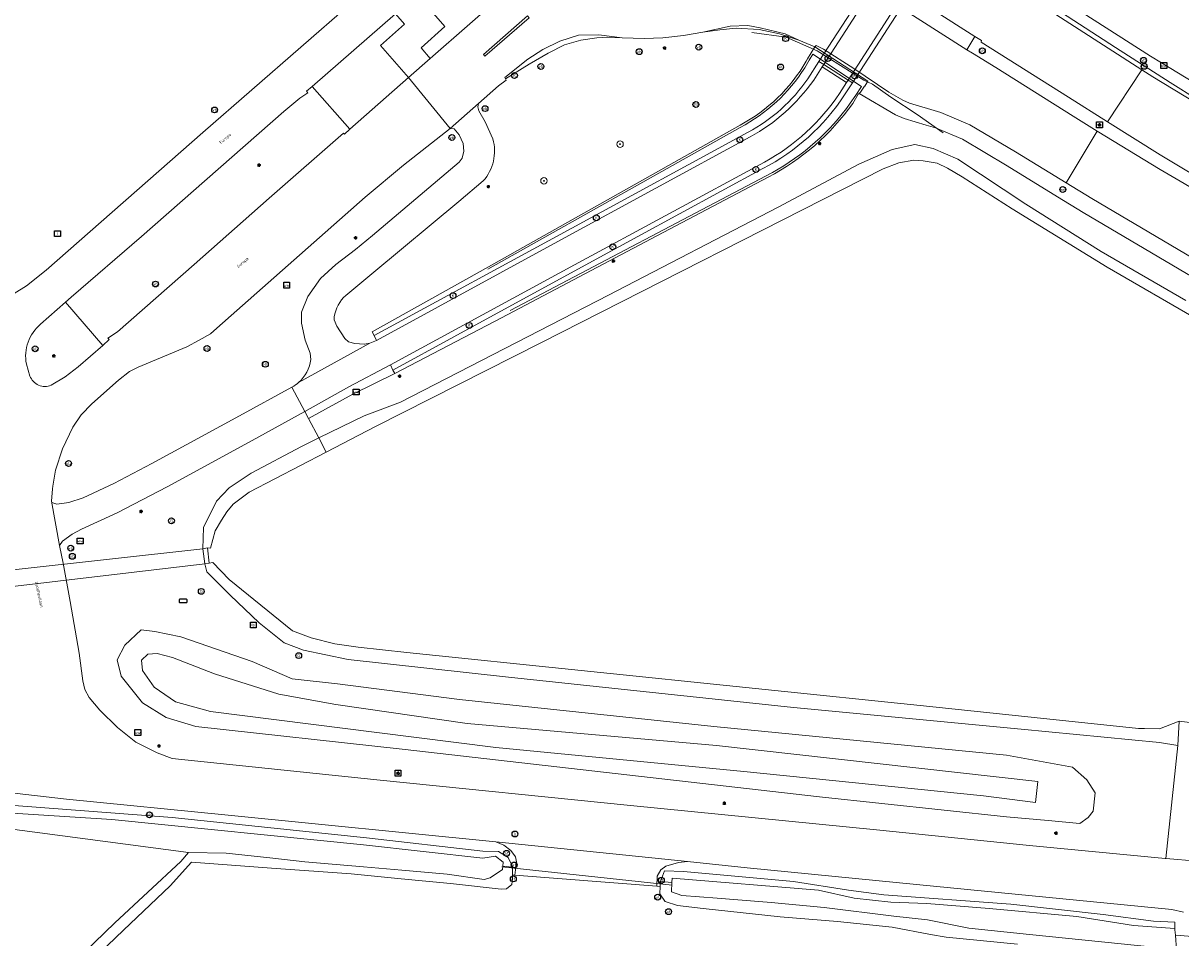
# Model space of a CAD drawing. Header units: metres. Extents: x 73718 to 76933, y 443658 to 446696.
# Tile 138 of 161: x 75808 to 75950, y 445346 to 445458. Entities that reach past the tile are written whole.
import ezdxf
from ezdxf.enums import TextEntityAlignment as Align

# ---------------------------------------------------------------- set-up
doc = ezdxf.new("R2010")
doc.units = ezdxf.units.M
for name, color, linetype, lineweight in [('B-WE-GK-BESCHOEIING-G', 130, 'GK-BESCHOEIING-SO', 18), ('B-WE-GR-BOOM-S', 90, 'Continuous', 25), ('B-WE-GR-GRAS-GV', 60, 'Continuous', 13), ('B-WE-GW-TALUD_KRUIN-G', 90, 'Continuous', 18), ('B-WE-IE-MEUBILAIR-S', 7, 'Continuous', 25), ('B-WE-IE-MEUBILAIR_WEGMEUBILAIR-G', 7, 'Continuous', 18), ('B-WE-KW-KUNSTWERK_DUIKER-G', 170, 'Continuous', 18), ('B-WE-KW-KUNSTWERK_DUIKER-GV', 170, 'Continuous', 18), ('B-WE-KW-KUNSTWERK_TUNNEL-GV', 170, 'Continuous', 18), ('B-WE-OG-TERREIN_ERF-GV', 7, 'Continuous', 18), ('B-WE-OG-TERREIN_OEVER-GV', 7, 'Continuous', 18), ('B-WE-OG-TOPOGRAFIE-T18', 10, 'Continuous', 18), ('B-WE-OG-WATER_SLOOT-GV', 120, 'Continuous', 18), ('B-WE-OG-WEG-GV', 7, 'Continuous', 18), ('B-WE-RI-HWA_GOOT_LIJNGOOT-G', 150, 'Continuous', 18), ('B-WE-VH-GESLOTENVERHARDING_ASFALT-GV', 10, 'Continuous', 18), ('B-WE-VH-GESLOTENVERHARDING_BETON-GV', 10, 'Continuous', 18), ('B-WE-VH-HALFVERHARDING_GRASBETONSTEEN-GV', 130, 'Continuous', 18), ('B-WE-VH-OPENVERHARDING-GV', 30, 'Continuous', 18), ('B-WE-VH-OPENVERHARDING_BETONELEMENT-GV', 30, 'Continuous', 18), ('B-WE-VH-OPENVERHARDING_BETONSTRAATSTEEN-GV', 30, 'Continuous', 18), ('B-WE-VH-OPENVERHARDING_TEGEL-GV', 30, 'Continuous', 18)]:
    doc.layers.add(name, color=color, linetype=linetype, lineweight=lineweight)
doc.styles.add('NLCS-ISO', font='NLCS-ISO.ttf')
doc.styles.add('NLCS-ISO-M200-T18', font='NLCS-ISO.ttf', dxfattribs={"height": 0.36})
doc.linetypes.add('GK-BESCHOEIING-SO', pattern='A,18,-3,[1,NLCS.SHX,S=0.6,R=0,X=0,Y=0],-3', length=24)

# ---------------------------------------------------------------- blocks, each defined once
blk = doc.blocks.new('SIE-MEUBILAIR_BORD_VERKEER-SO')
at = {"flags": 128}
blk.add_lwpolyline([(-1.8, 1.8), (1.8, 1.8), (1.8, -1.8), (-1.8, -1.8)], close=True, dxfattribs=at)
at = {"style": 'NLCS-ISO'}
blk.add_text('vb', height=1.8, dxfattribs=at).set_placement((0, 0), align=Align.MIDDLE_CENTER)
blk = doc.blocks.new('SIE-MEUBILAIR_BORD_WEGWIJZER-SO')
at = {"flags": 128}
blk.add_lwpolyline([(-1.8, 1.8), (1.8, 1.8), (1.8, -1.8), (-1.8, -1.8)], close=True, dxfattribs=at)
at = {"style": 'NLCS-ISO'}
blk.add_text('ww', height=1.8, dxfattribs=at).set_placement((0, 0), align=Align.MIDDLE_CENTER)
blk = doc.blocks.new('SIE-MEUBILAIR_BORD_LOCATIEPAAL-SO')
at = {"flags": 128}
blk.add_lwpolyline([(-1.8, 1.8), (1.8, 1.8), (1.8, -1.8), (-1.8, -1.8)], close=True, dxfattribs=at)
at = {"style": 'NLCS-ISO'}
blk.add_text('lp', height=1.8, dxfattribs=at).set_placement((0, 0), align=Align.MIDDLE_CENTER)
blk = doc.blocks.new('SIE-MEUBILAIR_BORD_INFORMATIE-SO')
at = {"flags": 128}
blk.add_lwpolyline([(-1.8, 1.8), (1.8, 1.8), (1.8, -1.8), (-1.8, -1.8)], close=True, dxfattribs=at)
at = {"style": 'NLCS-ISO'}
blk.add_text('i', height=1.8, dxfattribs=at).set_placement((0, 0), align=Align.MIDDLE_CENTER)
blk = doc.blocks.new('SIE-MEUBILAIR_KAST-SO')
at = {"flags": 128}
blk.add_lwpolyline([(-2, -1), (2, -1, 0.414214), (2.5, -0.5), (2.5, 0.5, 0.414214), (2, 1), (-2, 1, 0.414214), (-2.5, 0.5), (-2.5, -0.5, 0.414214)], format="xyb", close=True, dxfattribs=at)
blk = doc.blocks.new('SIE-MEUBILAIR_PAAL_LICHTMAST-SO')
for points in [[(-0.62, 0), (-1, 0)], [(-0.71, 0.71), (-0.44, 0.44)], [(0, 1), (0, 0.62)], [(0.44, 0.44), (0.71, 0.71)], [(1, 0), (0.62, 0)], [(-0.71, -0.71), (-0.44, -0.44)], [(0, -0.62), (0, -1)], [(0.44, -0.44), (0.71, -0.71)]]:
    blk.add_lwpolyline(points)
blk.add_circle((0, 0), 0.5)
blk = doc.blocks.new('SIE-MEUBILAIR_PAAL_AFSLUITPAAL-SO')
blk.add_circle((0, 0), 1.8)
at = {"style": 'NLCS-ISO'}
blk.add_text('af', height=1.8, dxfattribs=at).set_placement((0, 0), align=Align.MIDDLE_CENTER)
blk = doc.blocks.new('SIE-MEUBILAIR_PAAL_VERKEERSBORD-SO')
blk.add_circle((0, 0), 1.8)
at = {"style": 'NLCS-ISO'}
blk.add_text('vb', height=1.8, dxfattribs=at).set_placement((0, 0), align=Align.MIDDLE_CENTER)
blk = doc.blocks.new('SIE-MEUBILAIR_PAAL_HECTOMETER-SO')
blk.add_circle((0, 0), 1.8)
at = {"style": 'NLCS-ISO'}
blk.add_text('hm', height=1.8, dxfattribs=at).set_placement((0, 0), align=Align.MIDDLE_CENTER)
blk = doc.blocks.new('SIE-MEUBILAIR_PUT_GASPUT-SO')
blk.add_circle((0, 0), 1.8)
at = {"style": 'NLCS-ISO'}
blk.add_text('G', height=1.8, dxfattribs=at).set_placement((0, 0), align=Align.MIDDLE_CENTER)
blk = doc.blocks.new('SIE-MEUBILAIR_PUT_KOLK-SO')
blk.add_circle((0, 0), 1.8)
at = {"style": 'NLCS-ISO'}
blk.add_text('K', height=1.8, dxfattribs=at).set_placement((0, 0), align=Align.MIDDLE_CENTER)
blk = doc.blocks.new('SIE-MEUBILAIR_PUT_RIOOLPUT-SO')
blk.add_circle((0, 0), 1.8)
at = {"style": 'NLCS-ISO'}
blk.add_text('RI', height=1.8, dxfattribs=at).set_placement((0, 0), align=Align.MIDDLE_CENTER)
blk = doc.blocks.new('SGR-BOOM_GBKN-SO')
at = {"linetype": 'ByBlock', "lineweight": 18}
h = blk.add_hatch(color=0, dxfattribs=at)
h.dxf.hatch_style = 1
edge = h.paths.add_edge_path()
edge.add_arc((0, 0), 0.25, 0, 360)
at = {"color": 0, "linetype": 'ByBlock', "lineweight": 18}
for radius in [2, 0.25]:
    blk.add_circle((0, 0), radius, dxfattribs=at)
at = {"color": 0, "linetype": 'ByBlock', "lineweight": 18, "style": 'NLCS-ISO'}
blk.add_attdef('SOORT', (2.5, 0), '', height=1.5, dxfattribs=at)

msp = doc.modelspace()

# ---------------------------------------------------------------- linework, layer by layer
at = {"layer": 'B-WE-GK-BESCHOEIING-G', "flags": 128}
for points in [[(75830.825, 445393.798), (75831.209, 445393.736), (75831.767, 445395.86), (75832.557, 445397.191), (75833.209, 445398.202), (75833.193, 445398.201), (75833.971, 445399.156), (75835.932, 445400.609), (75845.397, 445405.541), (75851.434, 445408.686), (75871.724, 445418.955), (75913.733, 445440.341), (75915.678, 445441.059), (75917.517, 445441.386), (75918.665, 445441.31), (75920.362, 445441.034), (75921.638, 445440.426), (75923.415, 445439.341), (75929.573, 445435.406)], [(75929.573, 445435.406), (75941.248, 445428.237), (75952.38, 445421.774), (75961.012, 445416.938), (75962.258, 445416.27)], [(75831.03, 445391.919), (75831.497, 445391.991), (75833.485, 445389.89), (75841.24, 445383.604), (75843.566, 445382.737), (75846.461, 445382.014), (75849.304, 445381.585), (75855.287, 445380.938), (75919.45, 445374.301), (75945.073, 445371.616), (75945.804, 445371.586), (75947.669, 445371.578), (75950.072, 445372.52)], [(75790.76, 445363.139), (75791.457, 445363.059), (75805.603, 445361.29), (75819.095, 445360.436), (75849.965, 445357.328), (75864.61, 445355.692), (75866.185, 445355.926), (75867.124, 445355.192), (75867.067, 445354.694)], [(75867.067, 445354.694), (75867.021, 445354.293), (75865.532, 445353.261), (75864.762, 445353.061)], [(75887.814, 445352.685), (75887.746, 445351.534)], [(75949.54, 445347.046), (75944.453, 445347.403), (75937.514, 445348.511), (75926.745, 445349.495), (75919.118, 445350.105), (75914.67, 445350.282), (75910.163, 445350.768), (75905.791, 445351.733), (75887.847, 445353.234), (75887.814, 445352.685)]]:
    msp.add_lwpolyline(points, dxfattribs=at)
at = {"layer": 'B-WE-GR-GRAS-GV', "flags": 128}
msp.add_lwpolyline([(75803.641, 445423.141), (75805.898, 445424.259), (75808.634, 445425.956), (75811.033, 445427.898), (75830.261, 445444.777), (75848.272, 445460.522), (75835.948, 445477.025), (75834.337, 445477.765), (75832.542, 445479.55), (75828.53, 445483.122), (75815.069, 445498.623), (75796.787, 445519.617), (75789.297, 445513.486)], dxfattribs=at)
at = {"layer": 'B-WE-GW-TALUD_KRUIN-G', "flags": 128}
msp.add_lwpolyline([(75932.739, 445365.097), (75932.425, 445362.498), (75926.069, 445363.323), (75896.658, 445366.318), (75866.193, 445369.259), (75851.592, 445371.113), (75831.203, 445373.678), (75826.899, 445374.886), (75824.292, 445376.669), (75822.856, 445378.713), (75822.727, 445380.009), (75823.516, 445380.732), (75824.638, 445380.828), (75826.518, 445380.32), (75831.701, 445378.298), (75839.571, 445375.804), (75846.567, 445374.536), (75862.704, 445372.211), (75893.288, 445369.51)], close=True, dxfattribs=at)
at = {"layer": 'B-WE-IE-MEUBILAIR_WEGMEUBILAIR-G', "flags": 128}
for points in [[(75909.704, 445481.589), (75911.433, 445478.328), (75912.282, 445476.771), (75913.055, 445475.702), (75914.881, 445473.746), (75915.75, 445473.027), (75916.926, 445472.446), (75922.671, 445468.795), (75923.535, 445467.903), (75927.863, 445464.739), (75935.636, 445459.528), (75942.244, 445455.207), (75948.949, 445450.916), (75952.357, 445448.786), (75956.22, 445446.852)], [(75921.096, 445444.756), (75917.923, 445446.976), (75914.68, 445449.139), (75912.447, 445450.701), (75911.356, 445451.2), (75905.638, 445454.827), (75901.849, 445456.491), (75897.613, 445457.05)], [(75904.108, 445452.719), (75904.655, 445453.686), (75905.089, 445454.385), (75911.087, 445450.451), (75910.376, 445449.356), (75909.704, 445448.369)], [(75865.245, 445428.009), (75884.889, 445439.05), (75896.19, 445445.407)], [(75900.142, 445439.871), (75867.974, 445422.925)]]:
    msp.add_lwpolyline(points, dxfattribs=at)
at = {"layer": 'B-WE-IE-MEUBILAIR_WEGMEUBILAIR-G'}
for points in [[(75896.19, 445445.407, 0.1316672), (75904.108, 445452.719)], [(75909.704, 445448.369, -0.1119767), (75900.142, 445439.871)]]:
    msp.add_lwpolyline(points, format="xyb", dxfattribs=at)
at = {"layer": 'B-WE-KW-KUNSTWERK_DUIKER-G', "flags": 128}
msp.add_lwpolyline([(75887.86, 445352.374), (75866.957, 445354.611)], dxfattribs=at)
at = {"layer": 'B-WE-KW-KUNSTWERK_DUIKER-GV', "flags": 128}
msp.add_lwpolyline([(75830.247, 445393.669), (75784.763, 445388.626), (75784.913, 445387.242), (75784.997, 445386.47), (75830.491, 445391.841), (75831.03, 445391.919), (75830.825, 445393.798)], close=True, dxfattribs=at)
at = {"layer": 'B-WE-KW-KUNSTWERK_TUNNEL-GV', "flags": 128}
msp.add_lwpolyline([(75921.858, 445470.501), (75918.913, 445472.41), (75918.364, 445472.766), (75905.865, 445453.496), (75906.446, 445453.126), (75909.44, 445451.22), (75909.97, 445450.883), (75922.424, 445470.134)], close=True, dxfattribs=at)
at = {"layer": 'B-WE-OG-TERREIN_ERF-GV', "flags": 128}
for points in [[(75930.239, 445345.113), (75921.456, 445345.976), (75919.566, 445346.325), (75914.833, 445347.2), (75908.137, 445347.92), (75901.082, 445348.496), (75891.651, 445349.504), (75888.484, 445349.864), (75886.972, 445350.368), (75886.938, 445350.417), (75886.324, 445351.304), (75886.369, 445352.196), (75885.954, 445352.229), (75868.526, 445353.602), (75868.264, 445353.622), (75868.264, 445353.271), (75868.156, 445352.461), (75867.508, 445351.921), (75866.86, 445351.867), (75860.651, 445352.569), (75854.577, 445353.157), (75848.441, 445353.75), (75838.694, 445354.462), (75828.848, 445355.181), (75826.256, 445352.289), (75820.505, 445346.822), (75816.637, 445343.115)], [(75952.148, 445346.013), (75950.18, 445346.192), (75949.599, 445346.232), (75949.753, 445344.436)]]:
    msp.add_lwpolyline(points, dxfattribs=at)
at = {"layer": 'B-WE-OG-TERREIN_OEVER-GV', "flags": 128}
for points in [[(75950.882, 445424.15), (75940.508, 445430.184), (75931.244, 445435.972), (75922.889, 445441.516), (75919.89, 445442.821), (75917.614, 445443.298), (75914.836, 445442.69), (75910.743, 445440.914), (75900.874, 445435.62), (75880.046, 445424.824), (75854.49, 445411.654), (75850.032, 445410.006), (75844.48, 445407.279), (75845.397, 445405.541)], [(75845.397, 445405.541), (75851.434, 445408.686), (75871.724, 445418.955), (75913.733, 445440.341), (75915.678, 445441.059), (75917.517, 445441.386), (75918.665, 445441.31), (75920.362, 445441.034), (75921.638, 445440.426), (75923.415, 445439.341), (75929.573, 445435.406), (75941.248, 445428.237), (75952.38, 445421.774), (75961.012, 445416.938), (75962.258, 445416.27)], [(75805.603, 445361.29), (75819.095, 445360.436), (75849.965, 445357.328), (75864.61, 445355.692), (75866.185, 445355.926), (75867.124, 445355.192), (75867.067, 445354.694), (75868.264, 445354.586), (75868.264, 445354.675), (75867.715, 445355.745), (75866.539, 445356.494), (75864.607, 445356.56), (75850.335, 445358.191), (75826.498, 445360.685), (75806.578, 445362.183)], [(75816.637, 445343.115), (75820.505, 445346.822), (75826.256, 445352.289), (75828.848, 445355.181), (75838.694, 445354.462), (75848.441, 445353.75), (75854.577, 445353.157), (75860.651, 445352.569), (75866.86, 445351.867), (75867.508, 445351.921), (75868.156, 445352.461), (75868.264, 445353.271), (75868.264, 445353.622), (75868.264, 445354.586), (75867.067, 445354.694), (75867.021, 445354.293), (75865.532, 445353.261), (75864.762, 445353.061), (75860.216, 445353.72), (75854.667, 445354.2), (75849.964, 445354.607), (75842.769, 445355.248), (75838.828, 445355.681), (75833.1, 445356.31), (75828.489, 445356.369), (75827.538, 445355.276), (75819.442, 445347.736), (75815.691, 445344.087)], [(75947.357, 445344.707), (75931.697, 445346.305), (75924.258, 445347.079), (75919.17, 445348.111), (75915.043, 445348.541), (75906.498, 445349.614), (75900.015, 445350.249), (75893.362, 445350.758), (75889.04, 445351.096), (75887.746, 445351.534), (75887.814, 445352.685), (75886.422, 445352.815), (75886.396, 445352.744), (75886.369, 445352.196), (75886.324, 445351.304), (75886.938, 445350.417), (75886.972, 445350.368), (75888.484, 445349.864), (75891.651, 445349.504), (75901.082, 445348.496), (75908.137, 445347.92), (75914.833, 445347.2), (75919.566, 445346.325), (75921.456, 445345.976), (75930.239, 445345.113)]]:
    msp.add_lwpolyline(points, dxfattribs=at)
for points in [[(75845.397, 445405.541), (75844.48, 445407.279), (75842.343, 445406.23), (75836.176, 445402.953), (75833.469, 445401.145), (75831.942, 445399.522), (75830.348, 445396.274), (75830.247, 445393.669), (75830.825, 445393.798), (75831.209, 445393.736), (75831.767, 445395.86), (75832.557, 445397.191), (75833.209, 445398.202), (75833.193, 445398.201), (75833.971, 445399.156), (75835.932, 445400.609)], [(75831.03, 445391.919), (75830.491, 445391.841), (75830.736, 445390.859), (75833.613, 445387.956), (75837.151, 445384.588), (75840.218, 445382.134), (75842.593, 445381.214), (75848.083, 445380.074), (75867.773, 445377.899), (75902.721, 445374.198), (75930.667, 445371.524), (75947.663, 445369.882), (75949.897, 445369.497), (75950.072, 445372.52), (75947.669, 445371.578), (75945.804, 445371.586), (75945.073, 445371.616), (75919.45, 445374.301), (75855.287, 445380.938), (75849.304, 445381.585), (75846.461, 445382.014), (75843.566, 445382.737), (75841.24, 445383.604), (75833.485, 445389.89), (75831.497, 445391.991)], [(75949.525, 445347.833), (75946.9, 445347.945), (75940.747, 445348.77), (75929.413, 445350.033), (75913.828, 445351.164), (75909.488, 445351.741), (75902.722, 445352.834), (75889.258, 445354.051), (75886.9, 445354.111), (75886.422, 445352.815), (75887.814, 445352.685), (75887.847, 445353.234), (75905.791, 445351.733), (75910.163, 445350.768), (75914.67, 445350.282), (75919.118, 445350.105), (75926.745, 445349.495), (75937.514, 445348.511), (75944.453, 445347.403), (75949.54, 445347.046)]]:
    msp.add_lwpolyline(points, close=True, dxfattribs=at)
at = {"layer": 'B-WE-OG-WATER_SLOOT-GV', "flags": 128}
for points in [[(75962.258, 445416.27), (75961.012, 445416.938), (75952.38, 445421.774), (75941.248, 445428.237), (75929.573, 445435.406), (75923.415, 445439.341), (75921.638, 445440.426), (75920.362, 445441.034), (75918.665, 445441.31), (75917.517, 445441.386), (75915.678, 445441.059), (75913.733, 445440.341), (75871.724, 445418.955), (75851.434, 445408.686), (75845.397, 445405.541)], [(75845.397, 445405.541), (75835.932, 445400.609), (75833.971, 445399.156), (75833.193, 445398.201), (75833.209, 445398.202), (75832.557, 445397.191), (75831.767, 445395.86), (75831.209, 445393.736), (75830.825, 445393.798), (75830.247, 445393.669), (75830.491, 445391.841), (75831.03, 445391.919), (75831.497, 445391.991), (75833.485, 445389.89), (75841.24, 445383.604), (75843.566, 445382.737), (75846.461, 445382.014), (75849.304, 445381.585), (75855.287, 445380.938), (75919.45, 445374.301), (75945.073, 445371.616), (75945.804, 445371.586), (75947.669, 445371.578), (75950.072, 445372.52), (75953.965, 445371.995)], [(75815.691, 445344.087), (75819.442, 445347.736), (75827.538, 445355.276), (75828.489, 445356.369), (75789.806, 445361.487)]]:
    msp.add_lwpolyline(points, dxfattribs=at)
for points in [[(75790.76, 445363.139), (75789.806, 445361.487), (75828.489, 445356.369), (75833.1, 445356.31), (75838.828, 445355.681), (75842.769, 445355.248), (75849.964, 445354.607), (75854.667, 445354.2), (75860.216, 445353.72), (75864.762, 445353.061), (75865.532, 445353.261), (75867.021, 445354.293), (75867.067, 445354.694), (75867.124, 445355.192), (75866.185, 445355.926), (75864.61, 445355.692), (75849.965, 445357.328), (75819.095, 445360.436), (75805.603, 445361.29), (75791.457, 445363.059)], [(75887.814, 445352.685), (75887.746, 445351.534), (75889.04, 445351.096), (75893.362, 445350.758), (75900.015, 445350.249), (75906.498, 445349.614), (75915.043, 445348.541), (75919.17, 445348.111), (75924.258, 445347.079), (75931.697, 445346.305), (75947.357, 445344.707), (75949.753, 445344.436), (75949.599, 445346.232), (75949.543, 445346.891), (75949.54, 445347.046), (75944.453, 445347.403), (75937.514, 445348.511), (75926.745, 445349.495), (75919.118, 445350.105), (75914.67, 445350.282), (75910.163, 445350.768), (75905.791, 445351.733), (75887.847, 445353.234)]]:
    msp.add_lwpolyline(points, close=True, dxfattribs=at)
at = {"layer": 'B-WE-OG-WEG-GV', "flags": 128}
for points in [[(76304.773, 445337.475), (76286.762, 445344.047), (76262.805, 445352.213), (76235.125, 445360.989), (76233.583, 445361.434), (76214.41, 445366.975), (76175.839, 445377.034), (76144.785, 445384.581), (76138.421, 445385.993), (76112.516, 445391.744), (76088.217, 445397.063), (76064.286, 445402.482), (76047.018, 445407.228), (76033.156, 445412.022), (76019.63, 445416.7), (76000.395, 445424.645), (75979.836, 445434.609), (75959.795, 445446.08), (75947.884, 445453.326), (75946.561, 445454.176), (75934.2, 445462.111)], [(75934.2, 445462.111), (75946.561, 445454.176), (75947.884, 445453.326), (75959.795, 445446.08), (75979.836, 445434.609), (76000.395, 445424.645), (76019.63, 445416.7), (76033.156, 445412.022), (76047.018, 445407.228), (76064.286, 445402.482), (76088.217, 445397.063), (76112.516, 445391.744), (76138.421, 445385.993), (76144.785, 445384.581), (76175.839, 445377.034), (76214.41, 445366.975), (76233.583, 445361.434), (76235.125, 445360.989), (76262.805, 445352.213), (76286.762, 445344.047), (76304.773, 445337.475)], [(75933.084, 445460.451), (75945.48, 445452.493), (75946.824, 445451.63), (75958.778, 445444.357), (75978.902, 445432.839), (75999.576, 445422.819), (76018.921, 445414.829), (76032.502, 445410.132), (76046.426, 445405.317), (76063.8, 445400.541), (76087.782, 445395.111), (76112.085, 445389.791), (76137.988, 445384.041), (76144.332, 445382.633), (76175.35, 445375.095), (76213.88, 445365.046), (76233.028, 445359.513), (76234.545, 445359.075), (76262.18, 445350.313), (76286.097, 445342.161), (76304.045, 445335.612)], [(75905.371, 445455.318), (75903.388, 445456.119), (75901.03, 445456.889), (75898.538, 445457.42), (75895.708, 445457.577), (75893.689, 445457.411), (75891.595, 445457.105), (75889.249, 445456.688), (75886.71, 445456.397), (75884.407, 445456.336), (75881.7, 445456.413), (75879.919, 445456.477), (75878.586, 445456.414), (75876.626, 445456.112), (75874.637, 445455.551), (75872.637, 445454.536), (75870.315, 445453.179), (75867.393, 445451.363), (75867.46, 445451.217), (75866.526, 445450.496), (75864.091, 445448.337), (75863.996, 445447.939), (75864.113, 445447.466), (75864.887, 445446.115), (75865.838, 445443.991)], [(75959.784, 445434.798), (75947.721, 445442.025), (75941.272, 445446.107), (75936.48, 445449.141), (75925.751, 445455.898), (75925.791, 445456.065), (75924.998, 445456.561), (75923.988, 445454.953), (75924.69, 445454.518), (75927.568, 445452.749), (75937.036, 445446.782), (75940.018, 445444.954), (75947.73, 445440.226), (75959.912, 445433.115)], [(75904.302, 445453.526), (75904.442, 445453.834), (75905.371, 445455.318)], [(75956.052, 445426.801), (75939.332, 445436.665), (75936.198, 445438.592), (75929.979, 445442.414), (75924.372, 445445.742), (75920.821, 445447.253), (75919.588, 445447.618), (75916.981, 445448.39), (75916.137, 445448.74), (75914.441, 445449.737), (75910.141, 445452.634), (75906.43, 445455.037), (75905.518, 445455.464), (75905.371, 445455.318), (75911.859, 445451.106), (75911.483, 445450.491), (75911.469, 445450.482), (75910.941, 445449.719), (75910.778, 445449.57), (75915.243, 445446.946), (75916.312, 445446.502), (75919.02, 445445.7), (75920.143, 445445.368), (75923.466, 445443.954), (75928.945, 445440.702), (75935.151, 445436.888), (75938.3, 445434.952), (75955.063, 445425.063)], [(76092.641, 445375.249), (76071.769, 445379.949), (76048.44, 445385.907), (76029.739, 445391.237), (76026.661, 445392.464), (76024.96, 445393.143), (76023.904, 445390.361), (76012.618, 445394.517), (76013.688, 445397.352), (75995.082, 445404.942), (75982.732, 445410.581), (75967.383, 445418.302), (75955.063, 445425.063), (75938.3, 445434.952), (75935.151, 445436.888), (75928.945, 445440.702), (75923.466, 445443.954), (75920.143, 445445.368), (75919.02, 445445.7), (75916.312, 445446.502), (75915.243, 445446.946), (75910.778, 445449.57), (75910.691, 445449.491), (75909.999, 445448.352)], [(75842.373, 445422.715), (75843.145, 445424.634), (75844.695, 445426.842), (75846.567, 445428.568), (75848.993, 445430.433), (75851.08, 445432.138), (75861.713, 445441.127), (75862.069, 445441.617), (75862.289, 445442.499), (75862.209, 445443.442), (75861.723, 445444.515), (75861.092, 445445.227), (75860.605, 445445.283), (75854.874, 445440.769), (75850.193, 445436.842), (75831.982, 445420.77), (75831.204, 445420.076), (75829.82, 445419.292), (75828.292, 445418.477), (75822.329, 445415.99), (75821.263, 445415.423), (75819.898, 445414.391), (75816.617, 445411.458), (75815.338, 445410.101), (75814.319, 445408.613), (75813.021, 445405.947), (75812.19, 445403.334), (75811.863, 445401.352), (75811.807, 445401.013), (75811.675, 445399.518), (75811.737, 445399.337), (75812.342, 445399.166), (75813.815, 445399.35), (75815.556, 445399.942), (75819.324, 445401.703), (75824.013, 445404.148), (75834.77, 445409.981), (75841.19, 445413.514)], [(75846.378, 445422.163), (75846.386, 445421.763), (75846.709, 445421.016), (75847.677, 445419.48), (75848.134, 445419.062), (75848.897, 445418.862), (75850.064, 445418.799), (75850.072, 445418.798), (75850.762, 445418.905), (75851.576, 445419.26), (75851.268, 445419.863), (75851.049, 445420.293), (75865.297, 445428.28), (75896.18, 445445.698)], [(75899.627, 445439.301), (75885.266, 445431.732), (75866.903, 445422.047), (75853.816, 445415.194), (75848.662, 445412.665), (75843.229, 445409.649), (75844.48, 445407.279), (75850.032, 445410.006), (75854.49, 445411.654), (75880.046, 445424.824), (75900.874, 445435.62), (75910.743, 445440.914), (75914.836, 445442.69), (75917.614, 445443.298), (75919.89, 445442.821), (75922.889, 445441.516), (75931.244, 445435.972), (75940.508, 445430.184), (75950.882, 445424.15)], [(75864.653, 445438.84), (75861.674, 445436.308), (75851.247, 445427.652), (75847.781, 445424.788)], [(75843.517, 445416.927), (75843.412, 445417.688), (75842.798, 445419.287), (75842.352, 445421.393), (75842.373, 445422.715)], [(75806.578, 445362.183), (75826.498, 445360.685), (75850.335, 445358.191), (75864.607, 445356.56), (75866.539, 445356.494), (75867.715, 445355.745), (75868.264, 445354.675), (75868.264, 445354.586), (75868.264, 445353.622), (75868.526, 445353.602), (75868.753, 445355.224), (75868.615, 445355.853), (75868.06, 445356.611), (75867.178, 445357.273), (75866.222, 445357.675), (75833.343, 445360.96), (75813.514, 445362.941), (75801.016, 445364.372)], [(75950.616, 445349.049), (75949.17, 445349.373), (75918.23, 445352.399), (75897.068, 445354.511), (75889.738, 445355.26), (75888.621, 445355.15), (75887.052, 445354.717), (75886.457, 445354.24), (75886.015, 445353.479), (75885.954, 445352.229), (75886.369, 445352.196), (75886.396, 445352.744), (75886.422, 445352.815), (75886.9, 445354.111), (75889.258, 445354.051), (75902.722, 445352.834), (75909.488, 445351.741), (75913.828, 445351.164), (75929.413, 445350.033), (75940.747, 445348.77), (75946.9, 445347.945), (75949.525, 445347.833), (75949.54, 445347.046), (75949.543, 445346.891), (75949.599, 445346.232), (75950.18, 445346.192), (75952.148, 445346.013)]]:
    msp.add_lwpolyline(points, dxfattribs=at)
at = {"layer": 'B-WE-OG-WEG-GV'}
for points in [[(75896.18, 445445.698, 0.1384566), (75904.302, 445453.526)], [(75909.999, 445448.352, -0.1189802), (75899.627, 445439.301)], [(75865.838, 445443.991, -0.2586057), (75864.653, 445438.84)], [(75847.781, 445424.788, 0.15349), (75846.378, 445422.163)], [(75842.004, 445414.094, 0.1786992), (75843.517, 445416.927)], [(75841.19, 445413.514, 0.0544307), (75842.004, 445414.094)]]:
    msp.add_lwpolyline(points, format="xyb", dxfattribs=at)
at = {"layer": 'B-WE-OG-WEG-GV', "flags": 128}
for points in [[(75847.53, 445444.705), (75847.631, 445444.573), (75848.294, 445445.183), (75843.662, 445450.442), (75842.963, 445449.858), (75843.156, 445449.658), (75842.137, 445449.019), (75840.198, 445447.348), (75822.725, 445432.007), (75814.103, 445424.561), (75813.405, 445423.947), (75817.985, 445418.648), (75818.741, 445419.357), (75818.614, 445419.549), (75819.771, 445420.302), (75829.177, 445428.577), (75838.408, 445436.703)], [(75853.816, 445415.194), (75853.582, 445415.622), (75853.283, 445416.237), (75848.186, 445413.544), (75842.762, 445410.534), (75843.229, 445409.649), (75848.662, 445412.665)], [(75949.897, 445369.497), (75947.663, 445369.882), (75930.667, 445371.524), (75902.721, 445374.198), (75867.773, 445377.899), (75848.083, 445380.074), (75842.593, 445381.214), (75840.218, 445382.134), (75837.151, 445384.588), (75833.613, 445387.956), (75830.736, 445390.859), (75830.491, 445391.841), (75830.247, 445393.669), (75830.348, 445396.274), (75831.942, 445399.522), (75833.469, 445401.145), (75836.176, 445402.953), (75842.343, 445406.23), (75844.48, 445407.279), (75843.229, 445409.649), (75842.762, 445410.534), (75836.302, 445406.949), (75825.887, 445401.266), (75819.729, 445398.067), (75815.375, 445396.063), (75814.224, 445395.454), (75813.046, 445394.591), (75812.675, 445394.089), (75813.104, 445391.893), (75813.984, 445387.215), (75815.069, 445380.835), (75815.53, 445377.447), (75815.752, 445376.374), (75816.313, 445375.396), (75817.604, 445373.861), (75819.798, 445371.745), (75822.041, 445369.911), (75824.657, 445368.601), (75826.488, 445367.917), (75852.003, 445365.27), (75882.733, 445362.139), (75912.909, 445359.163), (75931.685, 445357.238), (75948.366, 445355.636), (75948.432, 445355.631)], [(75934.004, 445360.304), (75937.889, 445359.94), (75938.902, 445360.673), (75939.53, 445361.462), (75939.747, 445363.691), (75938.75, 445365.289), (75936.981, 445366.864), (75928.867, 445368.308), (75892.953, 445371.84), (75861.747, 445375.162), (75846.782, 445377.101), (75841.211, 445377.719), (75836.305, 445379.82), (75827.561, 445382.874), (75824.373, 445383.515), (75822.701, 445383.705), (75820.682, 445381.842), (75819.748, 445380.053), (75820.248, 445378.008), (75822.864, 445374.757), (75825.747, 445372.949), (75829.39, 445371.859), (75854.72, 445369.076), (75905.932, 445363.222), (75928.882, 445360.77)], [(75934.004, 445360.304), (75928.882, 445360.77), (75905.932, 445363.222), (75854.72, 445369.076), (75829.39, 445371.859), (75825.747, 445372.949), (75822.864, 445374.757), (75820.248, 445378.008), (75819.748, 445380.053), (75820.682, 445381.842), (75822.701, 445383.705), (75824.373, 445383.515), (75827.561, 445382.874), (75836.305, 445379.82), (75841.211, 445377.719), (75846.782, 445377.101), (75861.747, 445375.162), (75892.953, 445371.84), (75928.867, 445368.308), (75936.981, 445366.864), (75938.75, 445365.289), (75939.747, 445363.691), (75939.53, 445361.462), (75938.902, 445360.673), (75937.889, 445359.94)], [(75932.425, 445362.498), (75932.739, 445365.097), (75893.288, 445369.51), (75862.704, 445372.211), (75846.567, 445374.536), (75839.571, 445375.804), (75831.701, 445378.298), (75826.518, 445380.32), (75824.638, 445380.828), (75823.516, 445380.732), (75822.727, 445380.009), (75822.856, 445378.713), (75824.292, 445376.669), (75826.899, 445374.886), (75831.203, 445373.678), (75851.592, 445371.113), (75866.193, 445369.259), (75896.658, 445366.318), (75926.069, 445363.323)], [(75932.425, 445362.498), (75926.069, 445363.323), (75896.658, 445366.318), (75866.193, 445369.259), (75851.592, 445371.113), (75831.203, 445373.678), (75826.899, 445374.886), (75824.292, 445376.669), (75822.856, 445378.713), (75822.727, 445380.009), (75823.516, 445380.732), (75824.638, 445380.828), (75826.518, 445380.32), (75831.701, 445378.298), (75839.571, 445375.804), (75846.567, 445374.536), (75862.704, 445372.211), (75893.288, 445369.51), (75932.739, 445365.097)]]:
    msp.add_lwpolyline(points, close=True, dxfattribs=at)
at = {"layer": 'B-WE-RI-HWA_GOOT_LIJNGOOT-G', "flags": 128}
msp.add_lwpolyline([(75909.258, 445450.938), (75906.272, 445452.858)], dxfattribs=at)
at = {"layer": 'B-WE-VH-GESLOTENVERHARDING_ASFALT-GV', "flags": 128}
for points in [[(75903.884, 445470.128), (75914.839, 445463.1), (75924.998, 445456.561), (75925.791, 445456.065), (75925.751, 445455.898), (75936.48, 445449.141), (75941.272, 445446.107), (75945.48, 445452.493), (75933.084, 445460.451), (75929.097, 445463.257), (75923.069, 445467.5), (75921.169, 445468.838), (75917.151, 445471.669), (75915.206, 445473.376), (75912.589, 445475.107), (75910.725, 445476.657), (75909.514, 445478.248), (75908.33, 445480.611), (75907.671, 445482.833), (75907.204, 445486.274)], [(75810.343, 445421.256), (75813.405, 445423.947), (75814.103, 445424.561), (75822.725, 445432.007), (75840.198, 445447.348), (75842.137, 445449.019), (75843.156, 445449.658), (75842.963, 445449.858), (75843.662, 445450.442), (75853.88, 445459.366), (75850.684, 445462.681), (75849.937, 445462.012), (75848.272, 445460.522), (75830.261, 445444.777), (75811.033, 445427.898), (75808.634, 445425.956), (75805.898, 445424.259)], [(75867.89, 445462.424), (75858.155, 445453.879), (75855.481, 445451.544), (75860.605, 445445.283), (75864.091, 445448.337), (75866.526, 445450.496), (75867.46, 445451.217), (75867.393, 445451.363), (75867.322, 445451.536), (75870.146, 445453.792), (75871.994, 445454.985), (75874.082, 445456.004), (75876.355, 445456.757), (75878.833, 445456.781), (75881.7, 445456.413), (75884.407, 445456.336), (75886.71, 445456.397), (75889.249, 445456.688), (75891.595, 445457.105), (75894.954, 445457.843), (75897.117, 445457.934), (75898.652, 445457.65), (75901.707, 445456.89), (75903.388, 445456.119), (75905.371, 445455.318), (75905.518, 445455.464), (75906.43, 445455.037), (75910.141, 445452.634), (75914.441, 445449.737), (75916.137, 445448.74), (75916.981, 445448.39), (75919.588, 445447.618), (75920.821, 445447.253), (75924.372, 445445.742), (75929.979, 445442.414), (75936.198, 445438.592), (75940.018, 445444.954), (75937.036, 445446.782), (75927.568, 445452.749), (75924.69, 445454.518), (75923.988, 445454.953), (75911.807, 445462.757)], [(75908.389, 445449.588), (75909.258, 445450.938), (75909.44, 445451.22), (75906.446, 445453.126), (75906.272, 445452.858), (75905.217, 445451.225)], [(75952.324, 445355.301), (75948.432, 445355.631), (75948.366, 445355.636), (75931.685, 445357.238), (75912.909, 445359.163), (75882.733, 445362.139), (75852.003, 445365.27), (75826.488, 445367.917), (75824.657, 445368.601), (75822.041, 445369.911), (75819.798, 445371.745), (75817.604, 445373.861), (75816.313, 445375.396), (75815.752, 445376.374), (75815.53, 445377.447), (75815.069, 445380.835), (75813.984, 445387.215), (75813.104, 445391.893), (75812.675, 445394.089), (75811.675, 445399.518), (75811.807, 445401.013), (75811.863, 445401.352), (75812.19, 445403.334), (75813.021, 445405.947), (75814.319, 445408.613), (75815.338, 445410.101), (75816.617, 445411.458), (75819.898, 445414.391), (75821.263, 445415.423), (75822.329, 445415.99), (75828.292, 445418.477), (75829.82, 445419.292), (75831.204, 445420.076), (75831.982, 445420.77), (75850.193, 445436.842), (75854.874, 445440.769), (75860.605, 445445.283), (75855.481, 445451.544), (75848.294, 445445.183), (75847.631, 445444.573), (75847.53, 445444.705), (75838.408, 445436.703), (75829.177, 445428.577), (75819.771, 445420.302), (75818.614, 445419.549), (75818.741, 445419.357), (75817.985, 445418.648), (75814.972, 445416.028), (75813.349, 445414.793), (75811.641, 445413.756)], [(75865.838, 445443.991), (75864.887, 445446.115), (75864.113, 445447.466), (75863.996, 445447.939), (75864.091, 445448.337), (75860.605, 445445.283), (75861.092, 445445.227), (75861.723, 445444.515), (75862.209, 445443.442), (75862.289, 445442.499), (75862.069, 445441.617), (75861.713, 445441.127), (75851.08, 445432.138), (75848.993, 445430.433), (75846.567, 445428.568), (75844.695, 445426.842), (75843.145, 445424.634), (75842.373, 445422.715), (75842.352, 445421.393), (75842.798, 445419.287), (75843.412, 445417.688), (75843.517, 445416.927)], [(75897.408, 445444.238), (75874.252, 445431.656), (75851.576, 445419.26), (75850.762, 445418.905), (75842.004, 445414.094)], [(75841.19, 445413.514), (75842.762, 445410.534), (75848.186, 445413.544), (75853.283, 445416.237), (75875.857, 445428.523), (75899.188, 445441.144)], [(75847.781, 445424.788), (75851.247, 445427.652), (75861.674, 445436.308), (75864.653, 445438.84)], [(75842.004, 445414.094), (75850.762, 445418.905), (75850.072, 445418.798), (75850.064, 445418.799), (75848.897, 445418.862), (75848.134, 445419.062), (75847.677, 445419.48), (75846.709, 445421.016), (75846.386, 445421.763), (75846.378, 445422.163)], [(75809.043, 445414.878), (75808.599, 445416.353)], [(75801.016, 445364.372), (75813.514, 445362.941), (75833.343, 445360.96), (75866.222, 445357.675), (75889.738, 445355.26), (75897.068, 445354.511), (75918.23, 445352.399), (75949.17, 445349.373), (75950.616, 445349.049)]]:
    msp.add_lwpolyline(points, dxfattribs=at)
for points in [[(75921.858, 445470.501), (75918.913, 445472.41), (75906.446, 445453.126), (75909.44, 445451.22)], [(75864.847, 445454.177), (75864.696, 445454.379), (75870.086, 445459.125), (75870.283, 445458.864)], [(75978.902, 445432.839), (75958.778, 445444.357), (75946.824, 445451.63), (75945.48, 445452.493), (75941.272, 445446.107), (75947.721, 445442.025), (75959.784, 445434.798), (75971.089, 445428.521), (75979.745, 445424.041), (75992.776, 445417.77), (76004.526, 445412.631), (76015.187, 445408.363), (76024.16, 445405.009), (76030.169, 445402.888), (76032.502, 445410.132), (76018.921, 445414.829), (75999.576, 445422.819)], [(75986.172, 445419.332), (75973.095, 445425.854), (75959.912, 445433.115), (75947.73, 445440.226), (75940.018, 445444.954), (75936.198, 445438.592), (75939.332, 445436.665), (75956.052, 445426.801), (75968.314, 445420.073), (75983.597, 445412.385), (75995.875, 445406.778), (76016.246, 445398.468), (76023.813, 445395.754), (76027.402, 445394.322), (76029.929, 445401.61), (76021.81, 445404.39), (76011.366, 445408.315), (75999.95, 445413.057)], [(75842.762, 445410.534), (75841.19, 445413.514), (75834.77, 445409.981), (75824.013, 445404.148), (75819.324, 445401.703), (75815.556, 445399.942), (75813.815, 445399.35), (75812.342, 445399.166), (75811.737, 445399.337), (75811.675, 445399.518), (75812.675, 445394.089), (75813.046, 445394.591), (75814.224, 445395.454), (75815.375, 445396.063), (75819.729, 445398.067), (75825.887, 445401.266), (75836.302, 445406.949)], [(75889.738, 445355.26), (75866.222, 445357.675), (75867.178, 445357.273), (75868.06, 445356.611), (75868.615, 445355.853), (75868.753, 445355.224), (75868.526, 445353.602), (75885.954, 445352.229), (75886.015, 445353.479), (75886.457, 445354.24), (75887.052, 445354.717), (75888.621, 445355.15)]]:
    msp.add_lwpolyline(points, close=True, dxfattribs=at)
at = {"layer": 'B-WE-VH-GESLOTENVERHARDING_ASFALT-GV'}
for points in [[(75905.217, 445451.225, -0.1140009), (75897.408, 445444.238)], [(75899.188, 445441.144, 0.1189752), (75908.389, 445449.588)], [(75864.653, 445438.84, 0.2586057), (75865.838, 445443.991)], [(75846.378, 445422.163, -0.15349), (75847.781, 445424.788)], [(75808.599, 445416.353, -0.2699148), (75810.343, 445421.256)], [(75843.517, 445416.927, -0.1786992), (75842.004, 445414.094)], [(75811.641, 445413.756, -0.4355031), (75809.043, 445414.878)], [(75842.004, 445414.094, -0.0544307), (75841.19, 445413.514)]]:
    msp.add_lwpolyline(points, format="xyb", dxfattribs=at)
at = {"layer": 'B-WE-VH-GESLOTENVERHARDING_BETON-GV', "flags": 128}
for points in [[(75918.913, 445472.41), (75918.364, 445472.766), (75905.865, 445453.496), (75906.446, 445453.126)], [(75921.858, 445470.501), (75909.44, 445451.22), (75909.97, 445450.883), (75922.424, 445470.134)], [(75891.595, 445457.105), (75893.689, 445457.411), (75895.708, 445457.577), (75898.538, 445457.42), (75901.03, 445456.889), (75903.388, 445456.119), (75901.707, 445456.89), (75898.652, 445457.65), (75897.117, 445457.934), (75894.954, 445457.843)], [(75879.919, 445456.477), (75881.7, 445456.413), (75878.833, 445456.781), (75876.355, 445456.757), (75874.082, 445456.004), (75871.994, 445454.985), (75870.146, 445453.792), (75867.322, 445451.536), (75867.393, 445451.363), (75870.315, 445453.179), (75872.637, 445454.536), (75874.637, 445455.551), (75876.626, 445456.112), (75878.586, 445456.414)]]:
    msp.add_lwpolyline(points, close=True, dxfattribs=at)
for points in [[(75905.371, 445455.318), (75904.442, 445453.834), (75904.302, 445453.526)], [(75909.999, 445448.352), (75910.691, 445449.491), (75910.778, 445449.57), (75910.941, 445449.719), (75911.469, 445450.482), (75911.483, 445450.491), (75911.859, 445451.106), (75905.371, 445455.318)], [(75904.49, 445451.376), (75905.865, 445453.496), (75906.446, 445453.126), (75909.44, 445451.22), (75909.97, 445450.883), (75909.004, 445449.391)], [(75906.446, 445453.126), (75905.865, 445453.496), (75904.49, 445451.376)], [(75905.217, 445451.225), (75906.272, 445452.858), (75906.446, 445453.126)], [(75909.004, 445449.391), (75909.97, 445450.883), (75909.44, 445451.22), (75909.258, 445450.938), (75908.389, 445449.588)], [(75896.18, 445445.698), (75865.297, 445428.28), (75851.049, 445420.293), (75851.268, 445419.863), (75875.548, 445433.035), (75897.181, 445444.83)], [(75897.181, 445444.83), (75875.548, 445433.035), (75851.268, 445419.863), (75851.576, 445419.26), (75874.252, 445431.656), (75897.408, 445444.238)], [(75899.188, 445441.144), (75875.857, 445428.523), (75853.283, 445416.237), (75853.582, 445415.622), (75861.046, 445419.704), (75878.538, 445429.223), (75898.985, 445440.353)], [(75898.985, 445440.353), (75878.538, 445429.223), (75861.046, 445419.704), (75853.582, 445415.622), (75853.816, 445415.194), (75866.903, 445422.047), (75885.266, 445431.732), (75899.627, 445439.301)]]:
    msp.add_lwpolyline(points, dxfattribs=at)
at = {"layer": 'B-WE-VH-GESLOTENVERHARDING_BETON-GV'}
for points in [[(75904.302, 445453.526, -0.1384566), (75896.18, 445445.698)], [(75897.181, 445444.83, 0.119537), (75904.49, 445451.376)], [(75904.49, 445451.376, -0.119537), (75897.181, 445444.83)], [(75897.408, 445444.238, 0.1140009), (75905.217, 445451.225)], [(75898.985, 445440.353, 0.1283527), (75909.004, 445449.391)], [(75909.004, 445449.391, -0.1283527), (75898.985, 445440.353)], [(75908.389, 445449.588, -0.1189752), (75899.188, 445441.144)], [(75899.627, 445439.301, 0.1189802), (75909.999, 445448.352)]]:
    msp.add_lwpolyline(points, format="xyb", dxfattribs=at)
at = {"layer": 'B-WE-VH-HALFVERHARDING_GRASBETONSTEEN-GV', "flags": 128}
msp.add_lwpolyline([(75953.713, 445369.431), (75953.965, 445371.995), (75950.072, 445372.52), (75949.897, 445369.497), (75948.432, 445355.631), (75952.324, 445355.301)], close=True, dxfattribs=at)
at = {"layer": 'B-WE-VH-OPENVERHARDING-GV', "flags": 128}
for points in [[(75813.405, 445423.947), (75810.343, 445421.256)], [(75811.641, 445413.756), (75813.349, 445414.793), (75814.972, 445416.028), (75817.985, 445418.648), (75813.405, 445423.947)], [(75808.599, 445416.353), (75809.043, 445414.878)]]:
    msp.add_lwpolyline(points, dxfattribs=at)
at = {"layer": 'B-WE-VH-OPENVERHARDING-GV'}
for points in [[(75810.343, 445421.256, 0.2699148), (75808.599, 445416.353)], [(75809.043, 445414.878, 0.4355031), (75811.641, 445413.756)]]:
    msp.add_lwpolyline(points, format="xyb", dxfattribs=at)
at = {"layer": 'B-WE-VH-OPENVERHARDING_BETONELEMENT-GV', "flags": 128}
msp.add_lwpolyline([(75864.847, 445454.177), (75870.283, 445458.864), (75870.086, 445459.125), (75864.696, 445454.379)], close=True, dxfattribs=at)
at = {"layer": 'B-WE-VH-OPENVERHARDING_BETONSTRAATSTEEN-GV', "flags": 128}
for points in [[(75923.988, 445454.953), (75924.998, 445456.561), (75914.839, 445463.1), (75903.884, 445470.128)], [(75863.663, 445467.977), (75856.545, 445461.743), (75859.958, 445457.793), (75857.032, 445455.2), (75858.155, 445453.879), (75867.89, 445462.424)], [(75902.804, 445468.553), (75911.807, 445462.757), (75923.988, 445454.953)]]:
    msp.add_lwpolyline(points, dxfattribs=at)
msp.add_lwpolyline([(75855.481, 445451.544), (75852.048, 445455.473), (75854.994, 445458.075), (75853.88, 445459.366), (75843.662, 445450.442), (75848.294, 445445.183)], close=True, dxfattribs=at)
at = {"layer": 'B-WE-VH-OPENVERHARDING_TEGEL-GV', "flags": 128}
msp.add_lwpolyline([(75856.545, 445461.743), (75853.88, 445459.366), (75854.994, 445458.075), (75852.048, 445455.473), (75855.481, 445451.544), (75858.155, 445453.879), (75857.032, 445455.2), (75859.958, 445457.793)], close=True, dxfattribs=at)

# ---------------------------------------------------------------- block references
at = {"layer": 'B-WE-GR-BOOM-S', "xscale": 0.2, "yscale": 0.2, "zscale": 0.2}
for p in [(75881.449, 445443.355), (75872.117, 445438.842)]:
    msp.add_blockref('SGR-BOOM_GBKN-SO', p, dxfattribs=at)
at = {"layer": 'B-WE-IE-MEUBILAIR-S', "xscale": 0.2, "yscale": 0.2, "zscale": 0.2}
for name, p in [('SIE-MEUBILAIR_PUT_KOLK-SO', (75901.771, 445456.313)), ('SIE-MEUBILAIR_PAAL_VERKEERSBORD-SO', (75883.803, 445454.707)), ('SIE-MEUBILAIR_PAAL_LICHTMAST-SO', (75886.913, 445455.166)), ('SIE-MEUBILAIR_PAAL_VERKEERSBORD-SO', (75891.115, 445455.259)), ('SIE-MEUBILAIR_PAAL_VERKEERSBORD-SO', (75925.906, 445454.813)), ('SIE-MEUBILAIR_PUT_KOLK-SO', (75906.97, 445453.877)), ('SIE-MEUBILAIR_PAAL_VERKEERSBORD-SO', (75945.695, 445453.653)), ('SIE-MEUBILAIR_PUT_KOLK-SO', (75868.492, 445451.79)), ('SIE-MEUBILAIR_PAAL_VERKEERSBORD-SO', (75871.734, 445452.9)), ('SIE-MEUBILAIR_PUT_RIOOLPUT-SO', (75901.156, 445452.828)), ('SIE-MEUBILAIR_PUT_KOLK-SO', (75910.248, 445451.731)), ('SIE-MEUBILAIR_PAAL_HECTOMETER-SO', (75945.773, 445452.908)), ('SIE-MEUBILAIR_BORD_WEGWIJZER-SO', (75948.191, 445453.021)), ('SIE-MEUBILAIR_PAAL_VERKEERSBORD-SO', (75831.7, 445447.556)), ('SIE-MEUBILAIR_PAAL_VERKEERSBORD-SO', (75864.886, 445447.717)), ('SIE-MEUBILAIR_PUT_RIOOLPUT-SO', (75890.756, 445448.223)), ('SIE-MEUBILAIR_BORD_VERKEER-SO', (75940.276, 445445.715)), ('SIE-MEUBILAIR_PAAL_LICHTMAST-SO', (75940.276, 445445.715)), ('SIE-MEUBILAIR_PAAL_VERKEERSBORD-SO', (75860.817, 445444.162)), ('SIE-MEUBILAIR_PUT_KOLK-SO', (75896.159, 445443.887)), ('SIE-MEUBILAIR_PAAL_LICHTMAST-SO', (75905.948, 445443.416)), ('SIE-MEUBILAIR_PAAL_LICHTMAST-SO', (75837.154, 445440.786)), ('SIE-MEUBILAIR_PUT_KOLK-SO', (75898.124, 445440.25)), ('SIE-MEUBILAIR_PAAL_LICHTMAST-SO', (75865.289, 445438.136)), ('SIE-MEUBILAIR_PAAL_HECTOMETER-SO', (75935.778, 445437.786)), ('SIE-MEUBILAIR_PUT_KOLK-SO', (75878.54, 445434.313)), ('SIE-MEUBILAIR_BORD_INFORMATIE-SO', (75812.418, 445432.367)), ('SIE-MEUBILAIR_PAAL_LICHTMAST-SO', (75849.003, 445431.862)), ('SIE-MEUBILAIR_PUT_KOLK-SO', (75880.558, 445430.741)), ('SIE-MEUBILAIR_PAAL_LICHTMAST-SO', (75880.634, 445429.003)), ('SIE-MEUBILAIR_PAAL_VERKEERSBORD-SO', (75824.447, 445426.177)), ('SIE-MEUBILAIR_BORD_WEGWIJZER-SO', (75840.536, 445426.028)), ('SIE-MEUBILAIR_PUT_KOLK-SO', (75860.959, 445424.755)), ('SIE-MEUBILAIR_PUT_KOLK-SO', (75862.94, 445421.1)), ('SIE-MEUBILAIR_PAAL_VERKEERSBORD-SO', (75809.679, 445418.225)), ('SIE-MEUBILAIR_PAAL_VERKEERSBORD-SO', (75830.764, 445418.27)), ('SIE-MEUBILAIR_PAAL_LICHTMAST-SO', (75811.956, 445417.35)), ('SIE-MEUBILAIR_PUT_RIOOLPUT-SO', (75837.919, 445416.323)), ('SIE-MEUBILAIR_PAAL_LICHTMAST-SO', (75854.401, 445414.866)), ('SIE-MEUBILAIR_BORD_WEGWIJZER-SO', (75849.076, 445412.92)), ('SIE-MEUBILAIR_PAAL_VERKEERSBORD-SO', (75813.772, 445404.149)), ('SIE-MEUBILAIR_PAAL_LICHTMAST-SO', (75822.68, 445398.252)), ('SIE-MEUBILAIR_PUT_GASPUT-SO', (75826.404, 445397.109)), ('SIE-MEUBILAIR_PAAL_VERKEERSBORD-SO', (75814.041, 445393.749)), ('SIE-MEUBILAIR_BORD_WEGWIJZER-SO', (75815.198, 445394.627)), ('SIE-MEUBILAIR_PAAL_VERKEERSBORD-SO', (75814.242, 445392.746)), ('SIE-MEUBILAIR_PUT_GASPUT-SO', (75830.063, 445388.438)), ('SIE-MEUBILAIR_KAST-SO', (75827.837, 445387.265)), ('SIE-MEUBILAIR_BORD_LOCATIEPAAL-SO', (75836.449, 445384.307)), ('SIE-MEUBILAIR_PUT_GASPUT-SO', (75842.02, 445380.55)), ('SIE-MEUBILAIR_BORD_WEGWIJZER-SO', (75822.271, 445371.105)), ('SIE-MEUBILAIR_PAAL_LICHTMAST-SO', (75824.872, 445369.457)), ('SIE-MEUBILAIR_BORD_VERKEER-SO', (75854.203, 445366.107)), ('SIE-MEUBILAIR_PAAL_LICHTMAST-SO', (75854.203, 445366.107)), ('SIE-MEUBILAIR_PAAL_LICHTMAST-SO', (75894.246, 445362.429)), ('SIE-MEUBILAIR_PAAL_VERKEERSBORD-SO', (75823.697, 445360.998)), ('SIE-MEUBILAIR_PUT_GASPUT-SO', (75868.553, 445358.65)), ('SIE-MEUBILAIR_PAAL_LICHTMAST-SO', (75934.939, 445358.761)), ('SIE-MEUBILAIR_PAAL_AFSLUITPAAL-SO', (75867.527, 445356.275)), ('SIE-MEUBILAIR_PAAL_AFSLUITPAAL-SO', (75868.459, 445354.844)), ('SIE-MEUBILAIR_PAAL_AFSLUITPAAL-SO', (75868.355, 445353.131)), ('SIE-MEUBILAIR_PAAL_AFSLUITPAAL-SO', (75886.516, 445352.958)), ('SIE-MEUBILAIR_PAAL_AFSLUITPAAL-SO', (75886.072, 445350.897)), ('SIE-MEUBILAIR_PAAL_AFSLUITPAAL-SO', (75887.409, 445349.111))]:
    msp.add_blockref(name, p, dxfattribs=at)

# ---------------------------------------------------------------- texts
at = {"layer": 'B-WE-OG-TOPOGRAFIE-T18', "style": 'NLCS-ISO-M200-T18'}
for s, rotation, p in [('Europa', 40.7, (75833.033, 445444.009)), ('Europa', 40.4, (75835.179, 445428.783)), ('Zandheullaan', 282.1, (75810.167, 445388.052))]:
    msp.add_text(s, height=0.36, rotation=rotation, dxfattribs=at).set_placement(p, align=Align.MIDDLE)

doc.saveas('drawing.dxf')
